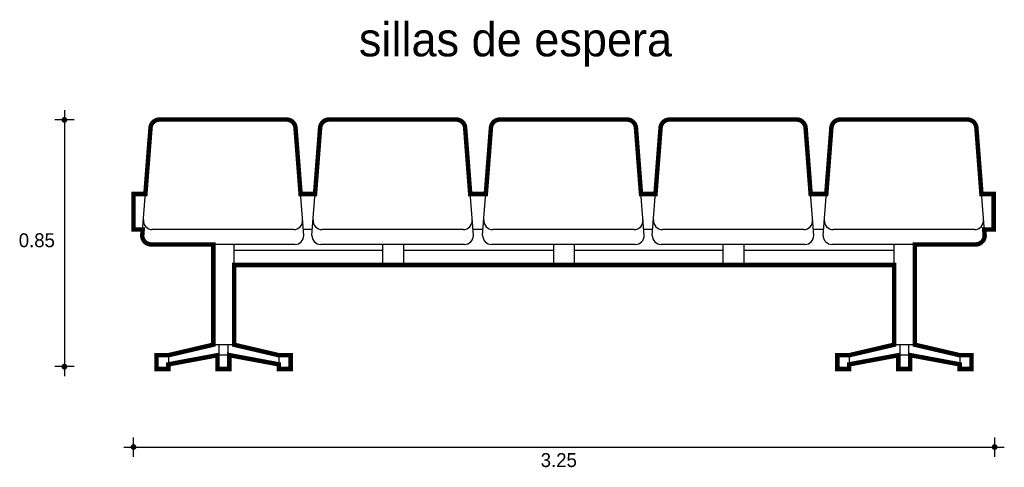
# Model space of a CAD drawing. Extents: x -0.28 to 3.03, y -3.05 to -1.54.
import ezdxf

# ---------------------------------------------------------------- set-up
doc = ezdxf.new("R2010")
doc.units = 0
doc.header["$MEASUREMENT"] = 0
for name, color, linetype in [('BORDE', 2, 'CONTINUOUS'), ('COTAS', 6, 'CONTINUOUS'), ('DIBUJO', 5, 'CONTINUOUS'), ('TEXTO', 4, 'CONTINUOUS')]:
    doc.layers.add(name, color=color, linetype=linetype)

msp = doc.modelspace()

# ---------------------------------------------------------------- linework, layer by layer
at = {"layer": 'BORDE', "const_width": 0.015}
msp.add_lwpolyline([(1.8755, -1.907, -0.391902), (1.9054, -1.8793), (2.334, -1.8793, -0.391902), (2.3639, -1.907), (2.381, -2.1297), (2.4336, -2.1297), (2.4507, -1.907, -0.391902), (2.4806, -1.8793), (2.9092, -1.8793, -0.391902), (2.9391, -1.907), (2.9562, -2.1297), (2.9972, -2.1297), (2.9972, -2.249), (2.9654, -2.249), (2.967, -2.2693, -0.414214), (2.937, -2.2993), (2.7321, -2.2993), (2.7321, -2.6368), (2.883, -2.672), (2.923, -2.672), (2.923, -2.7182), (2.883, -2.7182), (2.883, -2.7028), (2.7163, -2.6718), (2.7163, -2.7182), (2.6763, -2.7182), (2.6763, -2.672), (2.5109, -2.7028), (2.5109, -2.7182), (2.4709, -2.7182), (2.4709, -2.672), (2.5109, -2.672), (2.6621, -2.6367), (2.6621, -2.3684), (0.4392, -2.3684), (0.4392, -2.6368), (0.59, -2.672), (0.63, -2.672), (0.63, -2.7182), (0.59, -2.7182), (0.59, -2.7028), (0.4234, -2.6718), (0.4234, -2.7182), (0.3834, -2.7182), (0.3834, -2.672), (0.2179, -2.7028), (0.2179, -2.7182), (0.1779, -2.7182), (0.1779, -2.672), (0.2179, -2.672), (0.3692, -2.6367), (0.3692, -2.2993), (0.1599, -2.2993, -0.414214), (0.1299, -2.2693), (0.1315, -2.249), (0.1003, -2.249), (0.1003, -2.1297), (0.1406, -2.1297), (0.1578, -1.907, -0.391902), (0.1877, -1.8793), (0.6162, -1.8793, -0.391902), (0.6461, -1.907), (0.6633, -2.1297), (0.7119, -2.1297), (0.729, -1.907, -0.391902), (0.7589, -1.8793), (1.1875, -1.8793, -0.391902), (1.2174, -1.907), (1.2345, -2.1297), (1.2871, -2.1297), (1.3042, -1.907, -0.391902), (1.3341, -1.8793), (1.7627, -1.8793, -0.391902), (1.7926, -1.907), (1.8097, -2.1297), (1.8584, -2.1297)], format="xyb", close=True, dxfattribs=at)
at = {"layer": 'COTAS'}
for p, q in [((-0.1322, -1.848), (-0.1322, -2.743)), ((-0.0997, -1.8805), (-0.1647, -1.8805)), ((-0.0997, -2.7105), (-0.1647, -2.7105)), ((0.1005, -3.0135), (0.1005, -2.9486)), ((3.0007, -3.0135), (3.0007, -2.9486)), ((0.068, -2.981), (3.0331, -2.981))]:
    msp.add_line(p, q, dxfattribs=at)
at = {"layer": 'COTAS', "const_width": 0.00974}
for points in [[(-0.1371, -1.8805, 1), (-0.1273, -1.8805, 1)], [(-0.1371, -2.7105, 1), (-0.1273, -2.7105, 1)], [(0.0956, -2.981, 1), (0.1054, -2.981, 1)], [(2.9958, -2.981, 1), (3.0055, -2.981, 1)]]:
    msp.add_lwpolyline(points, format="xyb", close=True, dxfattribs=at)
at = {"layer": 'DIBUJO'}
for p, q in [((0.1877, -1.8793), (0.6162, -1.8793)), ((0.7589, -1.8793), (1.1875, -1.8793)), ((1.3341, -1.8793), (1.7627, -1.8793)), ((1.9054, -1.8793), (2.334, -1.8793)), ((2.4806, -1.8793), (2.9092, -1.8793)), ((0.1299, -2.2693), (0.1578, -1.907)), ((0.674, -2.2693), (0.6461, -1.907)), ((0.7011, -2.2693), (0.729, -1.907)), ((1.2452, -2.2693), (1.2174, -1.907)), ((1.2763, -2.2693), (1.3042, -1.907)), ((1.8205, -2.2693), (1.7926, -1.907)), ((1.8476, -2.2693), (1.8755, -1.907)), ((2.3917, -2.2693), (2.3639, -1.907)), ((2.4229, -2.2693), (2.4507, -1.907)), ((2.967, -2.2693), (2.9391, -1.907)), ((0.1397, -2.1297), (0.1003, -2.1297)), ((0.1003, -2.249), (0.1003, -2.1297)), ((0.711, -2.1297), (0.6633, -2.1297)), ((1.2862, -2.1297), (1.2345, -2.1297)), ((1.8575, -2.1297), (1.8097, -2.1297)), ((2.4327, -2.1297), (2.381, -2.1297)), ((2.9562, -2.1297), (2.9972, -2.1297)), ((2.9972, -2.249), (2.9972, -2.1297)), ((0.1315, -2.249), (0.1003, -2.249)), ((0.6401, -2.2493), (0.1638, -2.2493)), ((0.7027, -2.249), (0.6725, -2.249)), ((1.2113, -2.2493), (0.7351, -2.2493)), ((1.2779, -2.249), (1.2437, -2.249)), ((1.7865, -2.2493), (1.3103, -2.2493)), ((1.8492, -2.249), (1.8189, -2.249)), ((2.3578, -2.2493), (1.8816, -2.2493)), ((2.4244, -2.249), (2.3902, -2.249)), ((2.933, -2.2493), (2.4568, -2.2493)), ((2.9972, -2.249), (2.9654, -2.249)), ((0.644, -2.2993), (0.1599, -2.2993)), ((0.3692, -2.6365), (0.3692, -2.2993)), ((0.4392, -2.6365), (0.4392, -2.2993)), ((0.4392, -2.3184), (0.9404, -2.3184)), ((1.2152, -2.2993), (0.7311, -2.2993)), ((0.9404, -2.3684), (0.9404, -2.2993)), ((1.0104, -2.3684), (1.0104, -2.2993)), ((1.0104, -2.3184), (1.5156, -2.3184)), ((1.7905, -2.2993), (1.3063, -2.2993)), ((1.5156, -2.3684), (1.5156, -2.2993)), ((1.5856, -2.3684), (1.5856, -2.2993)), ((1.5856, -2.3184), (2.0869, -2.3184)), ((2.3617, -2.2993), (1.8776, -2.2993)), ((2.0869, -2.3684), (2.0869, -2.2993)), ((2.1569, -2.3684), (2.1569, -2.2993)), ((2.1569, -2.3184), (2.6621, -2.3184)), ((2.937, -2.2993), (2.4529, -2.2993)), ((2.6621, -2.6365), (2.6621, -2.2993)), ((2.7321, -2.6365), (2.7321, -2.2993)), ((0.4392, -2.3684), (2.6621, -2.3684)), ((0.3697, -2.6365), (0.2179, -2.672)), ((0.3692, -2.6365), (0.4392, -2.6365)), ((0.389, -2.672), (0.389, -2.6365)), ((0.419, -2.672), (0.419, -2.6365)), ((0.4382, -2.6365), (0.59, -2.672)), ((2.6627, -2.6365), (2.5109, -2.672)), ((2.6621, -2.6365), (2.7321, -2.6365)), ((2.6819, -2.672), (2.6819, -2.6365)), ((2.7119, -2.672), (2.7119, -2.6365)), ((2.7312, -2.6365), (2.883, -2.672)), ((0.1779, -2.672), (0.1779, -2.7182)), ((0.2179, -2.672), (0.1779, -2.672)), ((0.2179, -2.7028), (0.3834, -2.672)), ((0.2179, -2.672), (0.2179, -2.7182)), ((0.4234, -2.672), (0.3834, -2.672)), ((0.3834, -2.672), (0.3834, -2.7182)), ((0.4234, -2.672), (0.4234, -2.7182)), ((0.59, -2.7028), (0.4246, -2.672)), ((0.59, -2.672), (0.59, -2.7182)), ((0.63, -2.672), (0.59, -2.672)), ((0.63, -2.672), (0.63, -2.7182)), ((2.4709, -2.672), (2.4709, -2.7182)), ((2.5109, -2.672), (2.4709, -2.672)), ((2.5109, -2.7028), (2.6763, -2.672)), ((2.5109, -2.672), (2.5109, -2.7182)), ((2.7163, -2.672), (2.6763, -2.672)), ((2.6763, -2.672), (2.6763, -2.7182)), ((2.7163, -2.672), (2.7163, -2.7182)), ((2.883, -2.7028), (2.7175, -2.672)), ((2.883, -2.672), (2.883, -2.7182)), ((2.923, -2.672), (2.883, -2.672)), ((2.923, -2.672), (2.923, -2.7182)), ((0.1779, -2.7182), (0.2179, -2.7182)), ((0.3834, -2.7182), (0.4234, -2.7182)), ((0.59, -2.7182), (0.63, -2.7182)), ((2.4709, -2.7182), (2.5109, -2.7182)), ((2.6763, -2.7182), (2.7163, -2.7182)), ((2.883, -2.7182), (2.923, -2.7182))]:
    msp.add_line(p, q, dxfattribs=at)
for centre, start, end in [((0.1877, -1.9093), 90, 175.6013), ((0.6162, -1.9093), 4.3987, 90), ((0.7589, -1.9093), 90, 175.6013), ((1.1875, -1.9093), 4.3987, 90), ((1.3341, -1.9093), 90, 175.6013), ((1.7627, -1.9093), 4.3987, 90), ((1.9054, -1.9093), 90, 175.6013), ((2.334, -1.9093), 4.3987, 90), ((2.4806, -1.9093), 90, 175.6013), ((2.9092, -1.9093), 4.3987, 90), ((0.1638, -2.2193), 175.6013, 270), ((0.6401, -2.2193), 270, 4.3987), ((0.7351, -2.2193), 175.6013, 270), ((1.2113, -2.2193), 270, 4.3987), ((1.3103, -2.2193), 175.6013, 270), ((1.7865, -2.2193), 270, 4.3987), ((1.8816, -2.2193), 175.6013, 270), ((2.3578, -2.2193), 270, 4.3987), ((2.4568, -2.2193), 175.6013, 270), ((2.933, -2.2193), 270, 4.3987), ((0.1599, -2.2693), 180, 270), ((0.644, -2.2693), 270, 0), ((0.7311, -2.2693), 180, 270), ((1.2152, -2.2693), 270, 0), ((1.3063, -2.2693), 180, 270), ((1.7905, -2.2693), 270, 0), ((1.8776, -2.2693), 180, 270), ((2.3617, -2.2693), 270, 0), ((2.4529, -2.2693), 180, 270), ((2.937, -2.2693), 270, 0)]:
    msp.add_arc(centre, 0.03, start, end, dxfattribs=at)

# ---------------------------------------------------------------- texts
at = {"layer": 'COTAS'}
for s, p in [('0.85', (-0.2859, -2.3087)), ('3.25', (1.4719, -3.0482))]:
    msp.add_text(s, height=0.04675, dxfattribs=at).set_placement(p)
at = {"layer": 'TEXTO'}
msp.add_text('sillas de espera', height=0.113495, dxfattribs=at).set_placement((0.8597, -1.6666))

doc.saveas('drawing.dxf')
